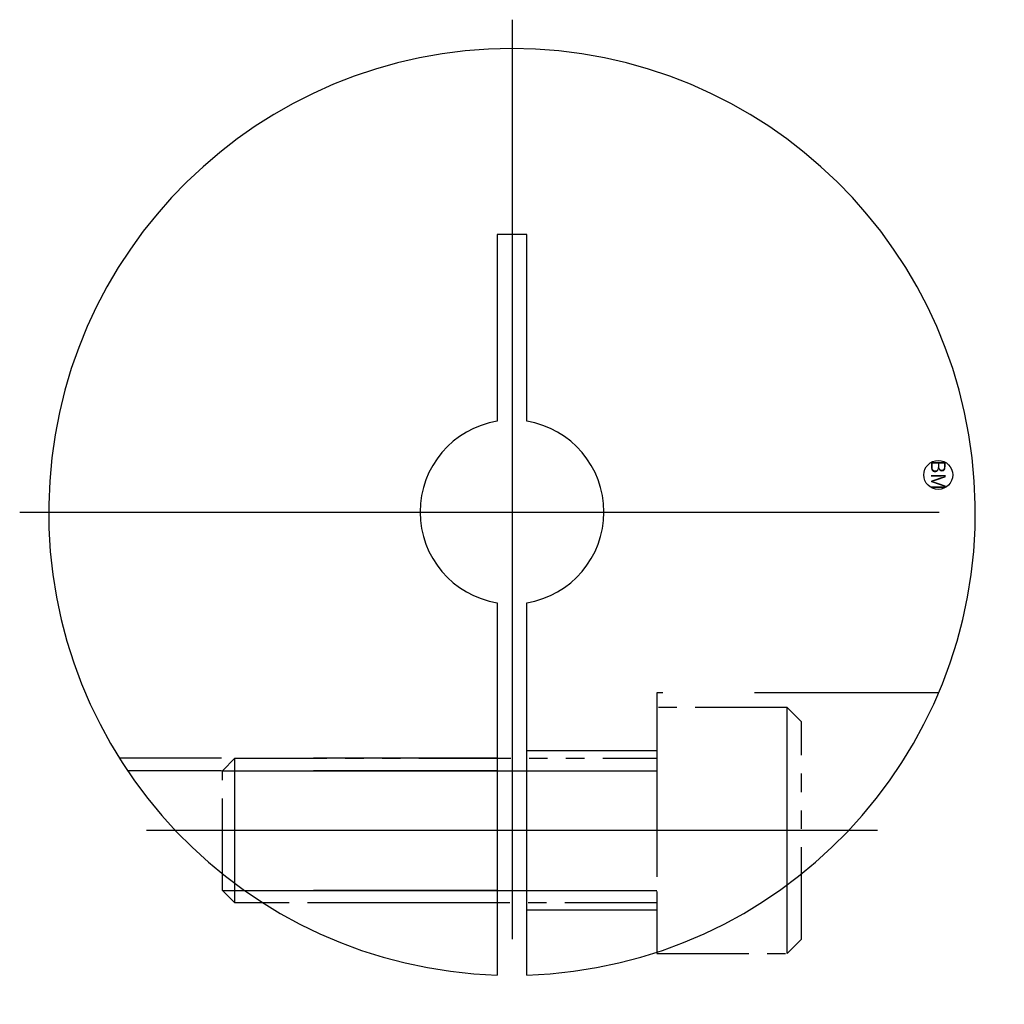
# Model space of a CAD drawing. Extents: x -64 to 78, y -17 to 17.
# Tile 1 of 2: x -64 to -30, y -17 to 17. Entities that reach past the tile are written whole.
import ezdxf
from ezdxf.enums import TextEntityAlignment as Align

# ---------------------------------------------------------------- set-up
doc = ezdxf.new("R2010")
doc.units = 0
doc.header["$MEASUREMENT"] = 0
for name, pattern in [('CENTER', [50.8, 31.75, -6.35, 6.35, -6.35]), ('HIDDEN', [9.525, 6.35, -3.175]), ('PHANTOM', [63.5, 31.75, -6.35, 6.35, -6.35, 6.35, -6.35])]:
    doc.linetypes.add(name, pattern=pattern)
doc.layers.get('0').update_dxf_attribs({"linetype": 'CONTINUOUS'})
for name, color, linetype in [('BOM', 6, 'CONTINUOUS'), ('CENTER', 1, 'CENTER'), ('HIDDEN', 2, 'HIDDEN'), ('PHANTOM', 6, 'PHANTOM')]:
    doc.layers.add(name, color=color, linetype=linetype)

# ---------------------------------------------------------------- blocks, each defined once
blk = doc.blocks.new('MCLBM2')
blk.add_circle((0, 0), 0.5)
blk.add_text('BM', height=0.5).set_placement((0, 0), align=Align.MIDDLE)
at = {"flags": 1}
for tag, p in [('NAME', (0, -1)), ('ENAME', (0, -2)), ('SPEC', (0, -3)), ('MATERIAL', (0, -4)), ('QTY', (0, -5)), ('WEIGHT', (0, -6)), ('PRICE', (0, -7)), ('REMARK', (0, -8)), ('USER1', (0, -9)), ('USER2', (0, -10)), ('USER3', (0, -11)), ('USER4', (0, -12)), ('USER5', (0, -13)), ('USER6', (0, -14))]:
    blk.add_attdef(tag, p, '', height=0.5, dxfattribs=at)

msp = doc.modelspace()

# ---------------------------------------------------------------- linework, layer by layer
for p, q in [((-48.01, -3.134), (-48.01, -15.992)), ((-46.99, -15.992), (-46.99, -3.134))]:
    msp.add_line(p, q)
msp.add_lwpolyline([(-46.99, 3.134), (-46.99, 9.588), (-48.01, 9.588), (-48.01, 3.134)])
for radius, start, end in [(16, 271.8266, 268.1734), (3.175, 99.2435, 260.7565), (3.175, 279.2435, 80.7565)]:
    msp.add_arc((-47.5, 0), radius, start, end)
at = {"layer": 'CENTER'}
for p, q in [((-47.5, 17), (-47.5, -17)), ((-64.5, 0), (-30.5, 0)), ((-34.881, -11), (-60.119, -11))]:
    msp.add_line(p, q, dxfattribs=at)
at = {"layer": 'HIDDEN'}
for p, q in [((-48.01, -8.5), (-61.055, -8.5)), ((-42.5, -8.25), (-46.99, -8.25)), ((-48.01, -8.933), (-60.774, -8.933)), ((-48.01, -13.067), (-56.733, -13.067)), ((-48.01, -13.5), (-56.088, -13.5)), ((-42.5, -13.75), (-46.99, -13.75))]:
    msp.add_line(p, q, dxfattribs=at)
msp.add_lwpolyline([(-32.771, -6.25), (-42.5, -6.25), (-42.5, -15.199)], dxfattribs=at)
at = {"layer": 'PHANTOM'}
for p, q in [((-38, -15.25), (-38, -6.75)), ((-57.067, -13.5), (-57.067, -8.5)), ((-57.5, -8.933), (-42.5, -8.933)), ((-57.5, -13.067), (-42.5, -13.067))]:
    msp.add_line(p, q, dxfattribs=at)
at = {"layer": 'PHANTOM', "ltscale": 0.1}
msp.add_lwpolyline([(-42.5, -15.25), (-38, -15.25), (-37.5, -14.75), (-37.5, -7.25), (-38, -6.75), (-42.5, -6.75)], close=True, dxfattribs=at)
msp.add_lwpolyline([(-42.5, -13.5), (-57.067, -13.5), (-57.5, -13.067), (-57.5, -8.933), (-57.067, -8.5), (-42.5, -8.5)], dxfattribs=at)

# ---------------------------------------------------------------- block references
at = {"layer": 'BOM', "rotation": 270}
msp.add_blockref('MCLBM2', (-32.78, 1.28), dxfattribs=at)

doc.saveas('drawing.dxf')
